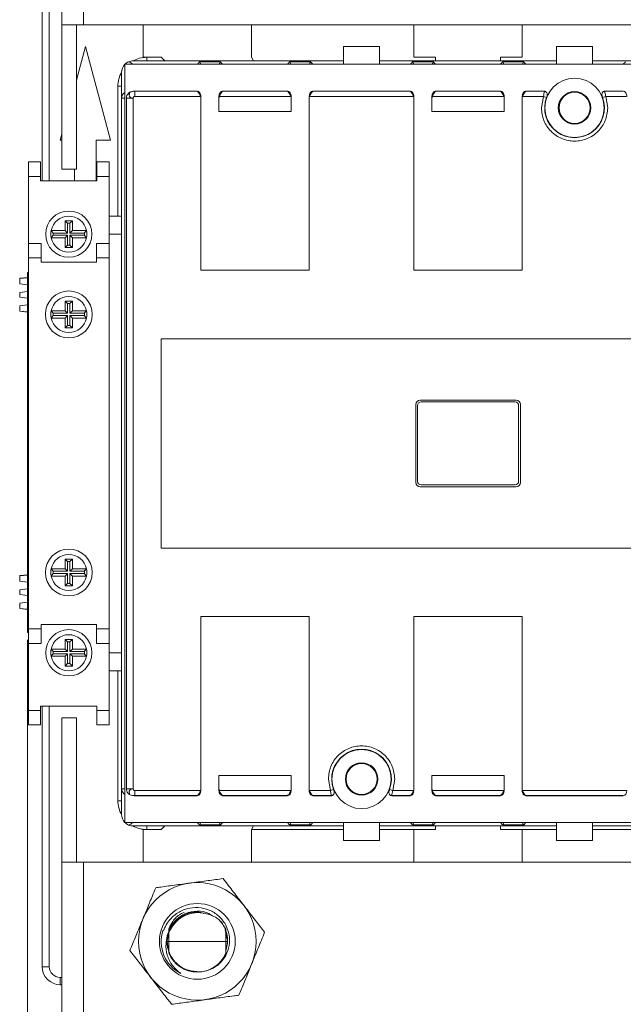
# Model space of a CAD drawing. Header units: millimetres. Extents: x 0 to 841, y 0 to 594.
# Tile 3 of 12: x 130 to 214, y 241 to 377. Entities that reach past the tile are written whole.
import ezdxf

# ---------------------------------------------------------------- set-up
doc = ezdxf.new("R2010")
doc.units = ezdxf.units.MM
doc.styles.add('SLDTEXTSTYLE3', font='TXT', dxfattribs={"width": 0.75})
doc.dimstyles.new('SLDDIMSTYLE0', dxfattribs={"dimtxt": 5.820833, "dimasz": 6, "dimexe": 0, "dimexo": 0.0625, "dimgap": 1.455208, "dimtad": 2, "dimdec": 1, "dimrnd": 1e-09, "dimzin": 12, "dimdsep": 46, "dimtxsty": 'SLDTEXTSTYLE3', "dimblk1": 'CLOSED', "dimblk2": 'CLOSED', "dimsah": 1, "dimcen": 0.09, "dimadec": 0, "dimazin": 0, "dimtfac": 1, "dimtdec": 1, "dimtofl": 0, "dimtmove": 0, "dimatfit": 3, "dimldrblk": 'CLOSED', "dimfxl": 1, "dimtolj": 1, "dimtzin": 12, "dimarcsym": 0})

# ---------------------------------------------------------------- blocks, each defined once
blk = doc.blocks.new('_CLOSED')
at = {"color": 0, "linetype": 'ByBlock', "lineweight": -2}
for p, q in [((-1, 0.166667), (0, 0)), ((-1, 0.166667), (-1, -0.166667)), ((0, 0), (-1, -0.166667)), ((0, 0), (-1, 0))]:
    blk.add_line(p, q, dxfattribs=at)
blk = doc.blocks.new('*D5')
at = {"color": 7, "linetype": 'Continuous', "lineweight": 0}
for p, q in [((253.5, 293.55), (253.5, 143.25)), ((131.5, 291.05), (131.5, 143.25)), ((182.32, 162.04), (182.32, 154.18)), ((182.32, 162.04), (183.5, 162.04)), ((206.39, 162.04), (205.21, 162.04)), ((206.39, 162.04), (206.39, 154.18)), ((182.32, 154.18), (183.5, 154.18)), ((206.39, 154.18), (205.21, 154.18)), ((131.5, 144.25), (253.5, 144.25))]:
    blk.add_line(p, q, dxfattribs=at)
at = {"color": 7, "linetype": 'Continuous', "lineweight": 0, "xscale": 6, "yscale": 6, "rotation": 180}
blk.add_blockref('_CLOSED', (131.5, 144.25, 54.02), dxfattribs=at)
at = {"color": 7, "linetype": 'Continuous', "lineweight": 0, "xscale": 6, "yscale": 6}
blk.add_blockref('_CLOSED', (253.5, 144.25, 54.02), dxfattribs=at)
at = {"color": 7, "linetype": 'Continuous', "lineweight": 0, "char_height": 5.821, "attachment_point": 1, "style": 'SLDTEXTSTYLE3'}
for s, insert in [('4,803', (184.68, 160.99)), ('122', (187.9, 151.75))]:
    blk.add_mtext(s, dxfattribs=dict(at, insert=insert))

msp = doc.modelspace()

# ---------------------------------------------------------------- linework, layer by layer
at = {"color": 7, "linetype": 'Continuous', "lineweight": 15}
for p, q in [((136.25, 446.25), (136.25, 376.25)), ((139.25, 446.25), (139.25, 376.25)), ((133.5, 354.65), (133.5, 390.75)), ((134.5, 354.65), (134.5, 390.75)), ((139.25, 376.25), (136.25, 376.25)), ((136.25, 376.25), (136.25, 356.25)), ((138.25, 356.25), (138.25, 376.25)), ((245.75, 376.25), (139.25, 376.25)), ((147.5, 371.75), (147.5, 376.25)), ((162.5, 376.25), (162.5, 371.75)), ((185, 371.75), (185, 376.25)), ((200, 376.25), (200, 371.75)), ((138.25, 368.58), (139.5, 373.25)), ((139.5, 373.25), (142.98, 360.25)), ((180.25, 373.25), (175.25, 373.25)), ((175.25, 373.25), (175.25, 370.78)), ((180.25, 370.78), (180.25, 373.25)), ((204.75, 373.25), (204.75, 370.78)), ((209.75, 373.25), (204.75, 373.25)), ((209.75, 373.25), (209.75, 370.78)), ((175.25, 371.25), (146.1, 371.25)), ((150, 371.75), (147.5, 371.75)), ((148, 371.75), (148, 371.25)), ((150.5, 371.25), (150, 371.75)), ((158.2, 371.1), (155.3, 371.1)), ((162.5, 371.75), (162.79, 371.25)), ((170.7, 371.1), (167.8, 371.1)), ((180.25, 371.25), (204.75, 371.25)), ((184.8, 371.1), (187.7, 371.1)), ((188, 371.75), (185, 371.75)), ((188, 371.25), (188, 371.75)), ((197, 371.75), (197, 371.25)), ((200, 371.75), (197, 371.75)), ((197.3, 371.1), (200.2, 371.1)), ((209.75, 371.25), (238.9, 371.25)), ((144.97, 370.78), (144.97, 265.71)), ((240.03, 370.78), (144.97, 370.78)), ((144.5, 366.08), (144.5, 369.65)), ((144, 367.75), (144, 349.75)), ((144, 367.75), (144.5, 367.75)), ((146.29, 367.05), (146.35, 367.04)), ((146.29, 367.05), (146.29, 367.05)), ((155, 367.05), (146.29, 367.05)), ((155, 367.04), (146.35, 367.04)), ((155, 367.04), (155, 367.05)), ((158.5, 367.05), (158.5, 367.04)), ((167.5, 367.05), (158.5, 367.05)), ((158.5, 367.04), (167.5, 367.04)), ((167.5, 367.04), (167.5, 367.05)), ((171, 367.04), (171, 367.05)), ((184.5, 367.05), (171, 367.05)), ((184.5, 367.04), (171, 367.04)), ((184.5, 367.04), (184.5, 367.05)), ((188, 367.05), (188, 367.04)), ((197, 367.05), (188, 367.05)), ((188, 367.04), (197, 367.04)), ((197, 367.04), (197, 367.05)), ((200.5, 367.04), (200.5, 367.05)), ((203.08, 367.05), (200.5, 367.05)), ((203.08, 367.04), (200.5, 367.04)), ((203.08, 367.04), (203.08, 367.05)), ((211.42, 367.05), (211.42, 367.04)), ((214, 367.05), (211.42, 367.05)), ((214, 367.04), (211.42, 367.04)), ((214, 367.04), (214, 367.05)), ((144.53, 366.08), (144.5, 366.08)), ((144.5, 366.08), (144.5, 270.41)), ((144.56, 366.39), (144.53, 366.08)), ((144.97, 366.08), (144.53, 366.08)), ((145.17, 366.08), (145.17, 270.41)), ((146.1, 366.08), (145.17, 366.08)), ((146.1, 366.08), (146.1, 270.41)), ((155.45, 366.33), (146.35, 366.33)), ((155.5, 366.04), (155.5, 366.34)), ((155.5, 342.25), (155.5, 366.04)), ((158, 366.34), (158, 366.04)), ((158, 366.04), (158, 364.25)), ((167.95, 366.33), (158.04, 366.33)), ((168, 366.34), (168, 366.04)), ((168, 366.04), (168, 364.25)), ((170.5, 366.34), (170.5, 366.04)), ((170.5, 366.04), (170.5, 342.25)), ((184.95, 366.33), (170.54, 366.33)), ((185, 366.34), (185, 366.04)), ((185, 342.25), (185, 366.04)), ((187.5, 366.34), (187.5, 366.04)), ((187.5, 366.04), (187.5, 364.25)), ((197.45, 366.33), (187.54, 366.33)), ((197.5, 366.34), (197.5, 366.04)), ((197.5, 366.04), (197.5, 364.25)), ((200, 366.04), (200, 366.34)), ((200, 366.04), (200, 342.25)), ((202.93, 366.33), (200.04, 366.33)), ((202.65, 364.75), (202.93, 366.33)), ((203.36, 366.17), (202.93, 366.33)), ((211.57, 366.33), (211.14, 366.17)), ((211.57, 366.33), (211.85, 364.75)), ((214.45, 366.33), (211.57, 366.33)), ((158, 364.25), (168, 364.25)), ((197.5, 364.25), (187.5, 364.25)), ((136.01, 360.25), (136.25, 361.12)), ((136.25, 360.25), (136.01, 360.25)), ((141, 360.25), (141, 354.65)), ((142.98, 360.25), (141, 360.25)), ((131.6, 357.25), (133.3, 357.25)), ((131.6, 355.25), (131.6, 357.25)), ((133.3, 357.25), (133.3, 355.25)), ((138.25, 356.25), (136.25, 356.25)), ((138, 354.65), (138, 356.25)), ((141.1, 357.25), (142.8, 357.25)), ((141.1, 355.25), (141.1, 357.25)), ((142.8, 357.25), (142.8, 355.25)), ((133.3, 355.25), (131.6, 355.25)), ((131.6, 345.95), (131.6, 355.25)), ((133.3, 354.65), (133.3, 355.25)), ((142.8, 355.25), (141.1, 355.25)), ((141.1, 354.65), (141.1, 355.25)), ((142.8, 347.25), (142.8, 355.25)), ((133.3, 354.65), (141.1, 354.65)), ((142.8, 349.75), (144.5, 349.75)), ((136.7, 349.1), (137.7, 349.1)), ((136.7, 347.75), (136.7, 349.1)), ((137.04, 348.75), (136.7, 349.1)), ((137.04, 347.4), (137.04, 348.75)), ((137.04, 348.75), (137.35, 348.75)), ((137.35, 348.75), (137.7, 349.1)), ((137.35, 348.75), (137.35, 347.4)), ((137.7, 349.1), (137.7, 347.75)), ((134.75, 347.75), (136.7, 347.75)), ((135.05, 347.4), (134.75, 347.75)), ((135.05, 347.09), (134.75, 346.75)), ((136.7, 346.75), (134.75, 346.75)), ((135.05, 347.4), (137.04, 347.4)), ((137.04, 347.09), (135.05, 347.09)), ((137.04, 347.4), (136.7, 347.75)), ((137.04, 347.09), (136.7, 346.75)), ((136.7, 345.4), (136.7, 346.75)), ((137.04, 345.74), (137.04, 347.09)), ((137.35, 347.4), (137.7, 347.75)), ((137.35, 347.4), (139.35, 347.4)), ((137.35, 347.09), (137.7, 346.75)), ((139.35, 347.09), (137.35, 347.09)), ((137.35, 347.09), (137.35, 345.74)), ((137.7, 347.75), (139.65, 347.75)), ((137.7, 346.75), (137.7, 345.4)), ((139.65, 346.75), (137.7, 346.75)), ((139.35, 347.4), (139.65, 347.75)), ((139.35, 347.09), (139.65, 346.75)), ((142.8, 347.25), (142.8, 345.95)), ((144.5, 347.25), (142.8, 347.25)), ((131.6, 345.95), (133.35, 345.95)), ((131.6, 343.95), (131.6, 345.95)), ((133.35, 345.95), (133.35, 343.95)), ((137.04, 345.74), (136.7, 345.4)), ((137.7, 345.4), (136.7, 345.4)), ((137.35, 345.74), (137.04, 345.74)), ((137.35, 345.74), (137.7, 345.4)), ((141.05, 345.95), (142.8, 345.95)), ((141.05, 343.95), (141.05, 345.95)), ((142.8, 345.95), (142.8, 343.95)), ((133.35, 343.95), (131.6, 343.95)), ((131.6, 343.95), (131.6, 292.55)), ((133.35, 343.35), (133.35, 343.95)), ((141.05, 343.35), (141.05, 343.95)), ((142.8, 343.95), (141.05, 343.95)), ((142.8, 292.55), (142.8, 343.95)), ((133.35, 343.35), (141.05, 343.35)), ((131.5, 341.26), (130.4, 341.13)), ((130.4, 341.1), (131.5, 341.21)), ((130.4, 341.13), (130.4, 341.1)), ((130.4, 341.1), (130.4, 340.37)), ((131.5, 341.95), (131.6, 341.95)), ((131.5, 340.95), (131.5, 341.95)), ((170.5, 342.25), (155.5, 342.25)), ((200, 342.25), (185, 342.25)), ((130.4, 340.37), (131.5, 340.23)), ((131.5, 293.05), (131.5, 340.95)), ((131.5, 340.95), (131.6, 340.95)), ((130.4, 339.18), (131.5, 339.31)), ((130.4, 338.51), (130.4, 339.18)), ((130.4, 338.51), (131.5, 338.38)), ((130.4, 337.32), (131.5, 337.46)), ((130.4, 337.32), (130.4, 336.59)), ((136.7, 337.97), (137.7, 337.97)), ((136.7, 336.62), (136.7, 337.97)), ((137.04, 337.63), (136.7, 337.97)), ((137.04, 337.63), (137.35, 337.63)), ((137.04, 336.28), (137.04, 337.63)), ((137.35, 337.63), (137.7, 337.97)), ((137.35, 337.63), (137.35, 336.28)), ((137.7, 337.97), (137.7, 336.62)), ((130.4, 336.59), (131.5, 336.48)), ((130.4, 336.59), (130.4, 336.56)), ((130.4, 336.56), (131.5, 336.43)), ((134.75, 336.62), (136.7, 336.62)), ((135.05, 336.28), (134.75, 336.62)), ((135.05, 335.96), (134.75, 335.62)), ((136.7, 335.62), (134.75, 335.62)), ((135.05, 336.28), (137.04, 336.28)), ((137.04, 335.96), (135.05, 335.96)), ((137.04, 336.28), (136.7, 336.62)), ((137.04, 335.96), (136.7, 335.62)), ((136.7, 334.27), (136.7, 335.62)), ((137.04, 334.61), (137.04, 335.96)), ((137.35, 336.28), (137.7, 336.62)), ((137.35, 336.28), (139.35, 336.28)), ((137.35, 335.96), (137.35, 334.61)), ((137.35, 335.96), (137.7, 335.62)), ((139.35, 335.96), (137.35, 335.96)), ((137.7, 336.62), (139.65, 336.62)), ((137.7, 335.62), (137.7, 334.27)), ((139.65, 335.62), (137.7, 335.62)), ((139.35, 336.28), (139.65, 336.62)), ((139.35, 335.96), (139.65, 335.62)), ((137.04, 334.61), (136.7, 334.27)), ((137.7, 334.27), (136.7, 334.27)), ((137.35, 334.61), (137.04, 334.61)), ((137.35, 334.61), (137.7, 334.27)), ((150, 332.75), (235, 332.75)), ((150, 303.75), (150, 332.75)), ((185.25, 312.85), (185.25, 323.65)), ((185.5, 323.5), (185.5, 313)), ((185.85, 324.25), (199.15, 324.25)), ((199, 324), (186, 324)), ((199.5, 313), (199.5, 323.5)), ((199.75, 323.65), (199.75, 312.85)), ((186, 312.5), (199, 312.5)), ((199.15, 312.25), (185.85, 312.25)), ((235, 303.75), (150, 303.75)), ((137.7, 302.22), (136.7, 302.22)), ((136.7, 302.22), (136.7, 300.87)), ((137.04, 301.88), (136.7, 302.22)), ((137.04, 301.88), (137.04, 300.53)), ((137.35, 301.88), (137.04, 301.88)), ((137.35, 301.88), (137.7, 302.22)), ((137.35, 300.53), (137.35, 301.88)), ((137.7, 300.87), (137.7, 302.22)), ((136.7, 300.87), (134.75, 300.87)), ((135.05, 300.53), (134.75, 300.87)), ((135.05, 300.21), (134.75, 299.87)), ((137.04, 300.53), (135.05, 300.53)), ((135.05, 300.21), (137.04, 300.21)), ((137.04, 300.53), (136.7, 300.87)), ((137.04, 300.21), (136.7, 299.87)), ((137.04, 300.21), (137.04, 298.86)), ((137.35, 300.53), (137.7, 300.87)), ((139.35, 300.53), (137.35, 300.53)), ((137.35, 298.86), (137.35, 300.21)), ((137.35, 300.21), (137.7, 299.87)), ((137.35, 300.21), (139.35, 300.21)), ((139.65, 300.87), (137.7, 300.87)), ((139.35, 300.53), (139.65, 300.87)), ((139.35, 300.21), (139.65, 299.87)), ((131.5, 300.06), (130.4, 299.93)), ((130.4, 299.9), (131.5, 300.01)), ((130.4, 299.93), (130.4, 299.9)), ((130.4, 299.9), (130.4, 299.17)), ((130.4, 299.17), (131.5, 299.03)), ((134.75, 299.87), (136.7, 299.87)), ((136.7, 299.87), (136.7, 298.52)), ((137.04, 298.86), (136.7, 298.52)), ((137.04, 298.86), (137.35, 298.86)), ((137.35, 298.86), (137.7, 298.52)), ((137.7, 298.52), (137.7, 299.87)), ((137.7, 299.87), (139.65, 299.87)), ((130.4, 297.98), (131.5, 298.11)), ((130.4, 297.98), (130.4, 297.31)), ((136.7, 298.52), (137.7, 298.52)), ((130.4, 297.31), (131.5, 297.18)), ((130.4, 296.12), (131.5, 296.26)), ((130.4, 296.12), (130.4, 295.39)), ((130.4, 295.39), (130.4, 295.36)), ((130.4, 295.39), (131.5, 295.28)), ((130.4, 295.36), (131.5, 295.23)), ((155.5, 294.25), (170.5, 294.25)), ((155.5, 270.45), (155.5, 294.25)), ((170.5, 294.25), (170.5, 270.45)), ((185, 294.25), (200, 294.25)), ((185, 270.45), (185, 294.25)), ((200, 294.25), (200, 270.45)), ((131.5, 293.05), (131.6, 293.05)), ((131.5, 292.05), (131.5, 293.05)), ((131.5, 292.05), (131.6, 292.05)), ((131.6, 292.55), (133.35, 292.55)), ((131.6, 290.55), (131.6, 292.55)), ((133.35, 293.15), (141.05, 293.15)), ((133.35, 293.15), (133.35, 292.55)), ((133.35, 292.55), (133.35, 290.55)), ((141.05, 293.15), (141.05, 292.55)), ((141.05, 292.55), (142.8, 292.55)), ((141.05, 290.55), (141.05, 292.55)), ((142.8, 292.55), (142.8, 290.55)), ((137.04, 290.75), (136.7, 291.1)), ((136.7, 291.1), (136.7, 289.75)), ((137.7, 291.1), (136.7, 291.1)), ((137.04, 290.75), (137.04, 289.4)), ((137.35, 290.75), (137.04, 290.75)), ((137.35, 290.75), (137.7, 291.1)), ((137.35, 289.4), (137.35, 290.75)), ((137.7, 289.75), (137.7, 291.1)), ((133.35, 290.55), (131.6, 290.55)), ((131.6, 290.55), (131.6, 281.25)), ((136.7, 289.75), (134.75, 289.75)), ((135.05, 289.4), (134.75, 289.75)), ((137.04, 289.4), (135.05, 289.4)), ((137.04, 289.4), (136.7, 289.75)), ((137.35, 289.4), (137.7, 289.75)), ((139.35, 289.4), (137.35, 289.4)), ((139.65, 289.75), (137.7, 289.75)), ((139.35, 289.4), (139.65, 289.75)), ((142.8, 290.55), (141.05, 290.55)), ((142.8, 290.55), (142.8, 289.25)), ((142.8, 289.25), (142.8, 281.25)), ((142.8, 289.25), (144.5, 289.25)), ((135.05, 289.09), (134.75, 288.75)), ((134.75, 288.75), (136.7, 288.75)), ((135.05, 289.09), (137.04, 289.09)), ((137.04, 289.09), (136.7, 288.75)), ((136.7, 288.75), (136.7, 287.4)), ((137.04, 289.09), (137.04, 287.74)), ((137.35, 289.09), (137.7, 288.75)), ((137.35, 289.09), (139.35, 289.09)), ((137.35, 287.74), (137.35, 289.09)), ((137.7, 287.4), (137.7, 288.75)), ((137.7, 288.75), (139.65, 288.75)), ((139.35, 289.09), (139.65, 288.75)), ((137.04, 287.74), (136.7, 287.4)), ((136.7, 287.4), (137.7, 287.4)), ((137.04, 287.74), (137.35, 287.74)), ((137.35, 287.74), (137.7, 287.4)), ((142.8, 286.75), (144.5, 286.75)), ((144, 286.75), (144, 268.75)), ((131.6, 281.25), (133.3, 281.25)), ((131.6, 279.25), (131.6, 281.25)), ((133.3, 281.85), (141.1, 281.85)), ((133.3, 281.85), (133.3, 281.25)), ((133.3, 281.25), (133.3, 279.25)), ((133.5, 281.85), (133.5, 245.75)), ((134.5, 245.75), (134.5, 281.85)), ((141.1, 281.85), (141.1, 281.25)), ((141.1, 281.25), (142.8, 281.25)), ((141.1, 279.25), (141.1, 281.25)), ((142.8, 281.25), (142.8, 279.25)), ((136.25, 280.25), (138.25, 280.25)), ((136.25, 260.25), (136.25, 280.25)), ((138.25, 260.25), (138.25, 280.25)), ((133.3, 279.25), (131.6, 279.25)), ((142.8, 279.25), (141.1, 279.25)), ((158, 272.25), (168, 272.25)), ((158, 270.45), (158, 272.25)), ((168, 270.45), (168, 272.25)), ((173.43, 270.16), (173.15, 271.75)), ((182.35, 271.75), (182.07, 270.16)), ((187.5, 270.45), (187.5, 272.25)), ((197.5, 272.25), (187.5, 272.25)), ((197.5, 270.45), (197.5, 272.25)), ((144.5, 270.41), (144.53, 270.41)), ((144.5, 266.85), (144.5, 270.41)), ((144.53, 270.41), (144.56, 270.1)), ((144.53, 270.41), (144.97, 270.41)), ((145.17, 270.41), (146.1, 270.41)), ((146.35, 270.16), (155.45, 270.16)), ((155.5, 270.45), (155.5, 270.15)), ((158, 270.15), (158, 270.45)), ((158.04, 270.16), (167.95, 270.16)), ((168, 270.15), (168, 270.45)), ((170.5, 270.15), (170.5, 270.45)), ((170.54, 270.16), (173.43, 270.16)), ((173.43, 270.16), (173.86, 270.32)), ((181.64, 270.32), (182.07, 270.16)), ((182.07, 270.16), (184.95, 270.16)), ((185, 270.15), (185, 270.45)), ((187.5, 270.15), (187.5, 270.45)), ((187.54, 270.16), (197.45, 270.16)), ((197.5, 270.15), (197.5, 270.45)), ((200, 270.45), (200, 270.15)), ((200.04, 270.16), (214.45, 270.16)), ((146.29, 269.44), (146.35, 269.45)), ((146.29, 269.44), (146.29, 269.45)), ((155, 269.44), (146.29, 269.44)), ((146.35, 269.45), (155, 269.45)), ((155, 269.45), (155, 269.44)), ((158.5, 269.45), (167.5, 269.45)), ((158.5, 269.44), (158.5, 269.45)), ((167.5, 269.44), (158.5, 269.44)), ((167.5, 269.45), (167.5, 269.44)), ((171, 269.45), (173.58, 269.45)), ((171, 269.44), (171, 269.45)), ((173.58, 269.44), (171, 269.44)), ((173.58, 269.45), (173.58, 269.44)), ((181.92, 269.45), (184.5, 269.45)), ((181.92, 269.44), (181.92, 269.45)), ((184.5, 269.44), (181.92, 269.44)), ((184.5, 269.45), (184.5, 269.44)), ((188, 269.44), (188, 269.45)), ((188, 269.45), (197, 269.45)), ((197, 269.44), (188, 269.44)), ((197, 269.45), (197, 269.44)), ((200.5, 269.44), (200.5, 269.45)), ((200.5, 269.45), (214, 269.45)), ((214, 269.44), (200.5, 269.44)), ((214, 269.45), (214, 269.44)), ((144, 268.75), (144.5, 268.75)), ((144.97, 265.71), (240.03, 265.71)), ((146.1, 265.25), (175.25, 265.25)), ((147.5, 264.75), (147.5, 260.25)), ((150, 264.75), (147.5, 264.75)), ((148, 264.75), (148, 265.25)), ((150.5, 265.25), (150, 264.75)), ((158.2, 265.39), (155.3, 265.39)), ((162.5, 264.75), (162.79, 265.25)), ((162.5, 260.25), (162.5, 264.75)), ((162.5, 264.75), (175.25, 264.75)), ((170.7, 265.39), (167.8, 265.39)), ((175.25, 263.25), (175.25, 265.71)), ((180.25, 265.71), (180.25, 263.25)), ((204.75, 265.25), (180.25, 265.25)), ((180.25, 264.75), (185, 264.75)), ((184.8, 265.39), (187.7, 265.39)), ((185, 260.25), (185, 264.75)), ((185, 264.75), (188, 264.75)), ((188, 264.75), (188, 265.25)), ((197, 265.25), (197, 264.75)), ((197, 264.75), (200, 264.75)), ((197.3, 265.39), (200.2, 265.39)), ((200, 264.75), (200, 260.25)), ((200, 264.75), (204.75, 264.75)), ((204.75, 263.25), (204.75, 265.71)), ((209.75, 263.25), (209.75, 265.71)), ((238.9, 265.25), (209.75, 265.25)), ((209.75, 264.75), (222.5, 264.75)), ((180.25, 263.25), (175.25, 263.25)), ((209.75, 263.25), (204.75, 263.25)), ((136.25, 260.25), (136.25, 190.25)), ((136.25, 260.25), (139.25, 260.25)), ((139.25, 260.25), (139.25, 190.25)), ((139.25, 260.25), (245.75, 260.25)), ((151.06, 251.05), (151.06, 250.43)), ((151.05, 249.25), (151.06, 250.43)), ((151.28, 250.89), (151.06, 250.43)), ((159.1, 249.69), (158.86, 250.86)), ((158.93, 250.94), (158.93, 250.82)), ((158.93, 250.82), (158.95, 249.25)), ((151.05, 249.25), (150.81, 249.25)), ((158.95, 249.25), (151.05, 249.25)), ((151.06, 247.82), (151.05, 249.25)), ((158.95, 249.25), (158.93, 247.67)), ((159.18, 249.25), (158.95, 249.25)), ((158.93, 247.67), (158.93, 247.33)), ((136, 243.25), (136, 244.25)), ((136.25, 244.25), (136, 244.25)), ((153.41, 245.37), (154.28, 245.12)), ((136, 243.25), (136.25, 243.25))]:
    msp.add_line(p, q, dxfattribs=at)
at = {"color": 7, "linetype": 'Continuous', "lineweight": 15, "flags": 128}
msp.add_lwpolyline([(133.5, 245.75), (133.52, 245.75), (133.57, 245.75), (133.67, 245.75), (133.79, 245.75), (133.94, 245.75), (134.12, 245.75), (134.3, 245.75), (134.5, 245.75)], dxfattribs=at)
at = {"color": 7, "linetype": 'Continuous', "lineweight": 15}
for centre, radius in [((207.25, 364.75), 4.1), ((207.25, 364.75), 2.25), ((207.25, 364.75), 2.15), ((137.2, 347.25), 3.2), ((137.2, 336.12), 3.25), ((137.2, 300.37), 3.25), ((137.2, 289.25), 3.2), ((177.75, 271.75), 4.1), ((177.75, 271.75), 2.25), ((177.75, 271.75), 2.15), ((155, 249.25), 8.14), ((155, 249.25), 5.25)]:
    msp.add_circle(centre, radius, dxfattribs=at)
for centre, radius, start, end in [((146.1, 369.65), 1.6, 112.5033, 135), ((146.1, 369.65), 1.6, 90, 112.5036), ((148, 367.75), 4, 90, 118.9679), ((146.1, 369.65), 1.6, 135, 180), ((148, 367.75), 4, 151.0321, 180), ((202.91, 366.33), 0.731, 51.0451, 76.8187), ((211.59, 366.33), 0.731, 103.1813, 128.9549), ((145.33, 366.08), 0.828, 157.9807, 179.8277), ((145.59, 365.95), 1.12, 123.691, 156.954), ((207.25, 364.75), 4.14, 159.8343, 20.1657), ((137.2, 347.25), 2.5, 11.537, 168.463), ((137.2, 347.25), 2.5, 168.463, 191.537), ((137.2, 347.25), 2.5, 191.537, 348.463), ((137.2, 347.25), 2.16, 175.8588, 184.1412), ((137.2, 347.25), 2.16, 355.8588, 4.1412), ((137.2, 347.25), 2.5, 348.463, 11.537), ((137.2, 336.12), 2.5, 11.537, 168.463), ((137.2, 336.12), 2.5, 168.463, 191.537), ((137.2, 336.12), 2.5, 191.537, 348.463), ((137.2, 336.12), 2.16, 175.8588, 184.1412), ((137.2, 336.12), 2.16, 355.8588, 4.1412), ((137.2, 336.12), 2.5, 348.463, 11.537), ((185.85, 323.65), 0.6, 90, 180), ((186, 323.5), 0.5, 90, 180), ((199, 323.5), 0.5, 0, 90), ((199.15, 323.65), 0.6, 0, 90), ((185.85, 312.85), 0.6, 180, 270), ((186, 313), 0.5, 180, 270), ((199, 313), 0.5, 270, 0), ((199.15, 312.85), 0.6, 270, 0), ((137.2, 300.37), 2.5, 11.537, 168.463), ((137.2, 300.37), 2.5, 168.463, 191.537), ((137.2, 300.37), 2.16, 175.8588, 184.1412), ((137.2, 300.37), 2.16, 355.8588, 4.1412), ((137.2, 300.37), 2.5, 348.463, 11.537), ((137.2, 300.37), 2.5, 191.537, 348.463), ((137.2, 289.25), 2.5, 11.537, 168.463), ((137.2, 289.25), 2.5, 168.463, 191.537), ((137.2, 289.25), 2.16, 175.8588, 184.1412), ((137.2, 289.25), 2.16, 355.8588, 4.1412), ((137.2, 289.25), 2.5, 348.463, 11.537), ((137.2, 289.25), 2.5, 191.537, 348.463), ((177.75, 271.75), 4.14, 339.8343, 200.1657), ((145.33, 270.41), 0.828, 180.1721, 202.0081), ((145.59, 270.54), 1.12, 203.0363, 236.3095), ((173.41, 270.16), 0.731, 283.1813, 308.9549), ((182.09, 270.16), 0.731, 231.0451, 256.8187), ((148, 268.75), 4, 180, 208.9679), ((146.1, 266.85), 1.6, 180, 225), ((146.1, 266.85), 1.6, 225, 247.4967), ((146.1, 266.85), 1.6, 247.4964, 270), ((148, 268.75), 4, 241.0321, 270), ((155, 249.25), 5, 162.1554, 242.9403), ((136, 245.75), 2.5, 180, 270), ((136, 245.75), 1.5, 180, 270)]:
    msp.add_arc(centre, radius, start, end, dxfattribs=at)
for centre, major_axis, ratio, start_param, end_param in [((146.1, 369.65), (1.48, -1.48), 0.414214, 1.963495, 2.356184), ((155, 370.54), (0, -0.707), 0.707107, 1.914799, 2.492711), ((158.5, 370.54), (0, 0.707), 0.707107, 0.648882, 1.226793), ((167.5, 370.54), (0, -0.707), 0.707107, 1.914799, 2.492711), ((171, 370.54), (0, 0.707), 0.707107, 0.648882, 1.226793), ((184.5, 370.54), (0, -0.707), 0.707107, 1.914799, 2.492711), ((188, 370.54), (0, 0.707), 0.707107, 0.648882, 1.226793), ((197, 370.54), (0, -0.707), 0.707107, 1.914799, 2.492711), ((200.5, 370.54), (0, 0.707), 0.707107, 0.648882, 1.226793), ((155, 366.34), (0, -0.707), 0.707107, 1.570796, 3.141593), ((158.5, 366.34), (0, 0.707), 0.707107, 0, 1.570796), ((167.5, 366.34), (0, -0.707), 0.707107, 1.570796, 3.141593), ((171, 366.34), (0, 0.707), 0.707107, 0, 1.570796), ((184.5, 366.34), (0, -0.707), 0.707107, 1.570796, 3.141593), ((188, 366.34), (0, 0.707), 0.707107, 0, 1.570796), ((197, 366.34), (0, -0.707), 0.707107, 1.570796, 3.141593), ((200.5, 366.34), (0, 0.707), 0.707107, 0, 1.570796), ((214, 366.34), (0, -0.707), 0.707107, 1.570796, 3.141593), ((155, 366.04), (0, -0.707), 0.707107, 1.570796, 1.997875), ((158.5, 366.04), (0, 0.707), 0.707107, 1.143718, 1.570796), ((167.5, 366.04), (0, -0.707), 0.707107, 1.570796, 1.997875), ((171, 366.04), (0, 0.707), 0.707107, 1.143718, 1.570796), ((184.5, 366.04), (0, -0.707), 0.707107, 1.570796, 1.997875), ((188, 366.04), (0, 0.707), 0.707107, 1.143718, 1.570796), ((197, 366.04), (0, -0.707), 0.707107, 1.570796, 1.997875), ((200.5, 366.04), (0, 0.707), 0.707107, 1.143718, 1.570796), ((155, 270.15), (0, -0.707), 0.707107, 0, 1.570796), ((155, 270.45), (0, -0.707), 0.707107, 1.143718, 1.570796), ((158.5, 270.45), (0, 0.707), 0.707107, 1.570796, 1.997875), ((158.5, 270.15), (0, 0.707), 0.707107, 1.570796, 3.141593), ((167.5, 270.15), (0, -0.707), 0.707107, 0, 1.570796), ((167.5, 270.45), (0, -0.707), 0.707107, 1.143718, 1.570796), ((171, 270.45), (0, 0.707), 0.707107, 1.570796, 1.997875), ((171, 270.15), (0, 0.707), 0.707107, 1.570796, 3.141593), ((184.5, 270.15), (0, -0.707), 0.707107, 0, 1.570796), ((184.5, 270.45), (0, -0.707), 0.707107, 1.143718, 1.570796), ((188, 270.45), (0, 0.707), 0.707107, 1.570796, 1.997875), ((188, 270.15), (0, 0.707), 0.707107, 1.570796, 3.141593), ((197, 270.15), (0, -0.707), 0.707107, 0, 1.570796), ((197, 270.45), (0, -0.707), 0.707107, 1.143718, 1.570796), ((200.5, 270.45), (0, 0.707), 0.707107, 1.570796, 1.997875), ((200.5, 270.15), (0, 0.707), 0.707107, 1.570796, 3.141593), ((214, 270.15), (0, -0.707), 0.707107, 0, 1.570796), ((146.1, 266.85), (1.48, 1.48), 0.414214, 3.927002, 4.31969), ((155, 265.95), (0, -0.707), 0.707107, 0.648882, 1.226793), ((158.5, 265.95), (0, 0.707), 0.707107, 1.914799, 2.492711), ((167.5, 265.95), (0, -0.707), 0.707107, 0.648882, 1.226793), ((171, 265.95), (0, 0.707), 0.707107, 1.914799, 2.492711), ((184.5, 265.95), (0, -0.707), 0.707107, 0.648882, 1.226793), ((188, 265.95), (0, 0.707), 0.707107, 1.914799, 2.492711), ((197, 265.95), (0, -0.707), 0.707107, 0.648882, 1.226793), ((200.5, 265.95), (0, 0.707), 0.707107, 1.914799, 2.492711), ((155, 249.27), (0, 4.23), 0.999987, 5.087823, 5.503901), ((155, 249.22), (0, 4.23), 0.999987, 1.946231, 4.336955)]:
    msp.add_ellipse(centre, major_axis=major_axis, ratio=ratio, start_param=start_param, end_param=end_param, dxfattribs=at)
for points, knots in [([(155.3, 371.1), (155.2, 371.01), (155.1, 370.91), (155, 370.78), (155, 370.78)], [0, 0, 0, 0, 0.987606, 1, 1, 1, 1]), ([(158.5, 370.78), (158.5, 370.78), (158.39, 370.91), (158.29, 371.01), (158.2, 371.1)], [0, 0, 0, 0, 0.012394, 1, 1, 1, 1]), ([(167.8, 371.1), (167.7, 371.01), (167.6, 370.91), (167.5, 370.78), (167.5, 370.78)], [0, 0, 0, 0, 0.987606, 1, 1, 1, 1]), ([(171, 370.78), (171, 370.78), (170.89, 370.91), (170.79, 371.01), (170.7, 371.1)], [0, 0, 0, 0, 0.012394, 1, 1, 1, 1]), ([(184.8, 371.1), (184.7, 371.01), (184.6, 370.91), (184.5, 370.78), (184.5, 370.78)], [0, 0, 0, 0, 0.987606, 1, 1, 1, 1]), ([(188, 370.78), (188, 370.78), (187.89, 370.91), (187.79, 371.01), (187.7, 371.1)], [0, 0, 0, 0, 0.012394, 1, 1, 1, 1]), ([(197.3, 371.1), (197.2, 371.01), (197.1, 370.91), (197, 370.78), (197, 370.78)], [0, 0, 0, 0, 0.987606, 1, 1, 1, 1]), ([(200.5, 370.78), (200.5, 370.78), (200.39, 370.91), (200.29, 371.01), (200.2, 371.1)], [0, 0, 0, 0, 0.012394, 1, 1, 1, 1]), ([(214, 370.78), (214, 370.78), (214.1, 370.91), (214.2, 371.01), (214.3, 371.1)], [0, 0, 0, 0, 0.012394, 1, 1, 1, 1]), ([(146.29, 367.05), (146.24, 367.04), (146.18, 367.04), (146.07, 367.04), (145.97, 367.02), (145.85, 366.99), (145.72, 366.94), (145.65, 366.9), (145.61, 366.87)], [0, 0, 0, 0, 0.178516, 0.267775, 0.446479, 0.625242, 0.804024, 1, 1, 1, 1]), ([(155, 367.04), (155, 367.04), (155.1, 366.94), (155.26, 366.75), (155.4, 366.48), (155.44, 366.36), (155.45, 366.33)], [0, 0, 0, 0, 0.006971, 0.553301, 0.908572, 1, 1, 1, 1]), ([(158.04, 366.33), (158.08, 366.43), (158.18, 366.66), (158.35, 366.88), (158.47, 367.01), (158.5, 367.04), (158.5, 367.04)], [0, 0, 0, 0, 0.3449734, 0.8228584, 0.993033, 1, 1, 1, 1]), ([(167.5, 367.04), (167.5, 367.04), (167.6, 366.94), (167.76, 366.75), (167.9, 366.48), (167.94, 366.36), (167.95, 366.33)], [0, 0, 0, 0, 0.006971, 0.553301, 0.908572, 1, 1, 1, 1]), ([(171, 367.04), (171, 367.04), (170.9, 366.94), (170.74, 366.75), (170.6, 366.48), (170.55, 366.36), (170.54, 366.33)], [0, 0, 0, 0, 0.006971, 0.553301, 0.908572, 1, 1, 1, 1]), ([(184.5, 367.04), (184.5, 367.04), (184.6, 366.94), (184.76, 366.75), (184.9, 366.48), (184.94, 366.36), (184.95, 366.33)], [0, 0, 0, 0, 0.0069706, 0.5533012, 0.9085718, 1, 1, 1, 1]), ([(187.54, 366.33), (187.58, 366.43), (187.68, 366.66), (187.85, 366.88), (187.97, 367.01), (188, 367.04), (188, 367.04)], [0, 0, 0, 0, 0.3449734, 0.8228584, 0.993033, 1, 1, 1, 1]), ([(197, 367.04), (197, 367.04), (197.1, 366.94), (197.26, 366.75), (197.4, 366.48), (197.44, 366.36), (197.45, 366.33)], [0, 0, 0, 0, 0.006971, 0.553301, 0.908572, 1, 1, 1, 1]), ([(200.5, 367.04), (200.5, 367.04), (200.4, 366.94), (200.24, 366.75), (200.1, 366.48), (200.05, 366.36), (200.04, 366.33)], [0, 0, 0, 0, 0.006971, 0.553301, 0.908572, 1, 1, 1, 1]), ([(202.93, 366.33), (202.96, 366.46), (203.01, 366.73), (203.05, 366.93), (203.08, 367.04)], [0, 0, 0, 0, 0.500017, 1, 1, 1, 1]), ([(203.37, 366.89), (203.34, 366.93), (203.29, 366.99), (203.19, 367.04), (203.11, 367.04), (203.08, 367.05)], [0, 0, 0, 0, 0.3526805, 0.7067389, 1, 1, 1, 1]), ([(211.42, 367.05), (211.39, 367.04), (211.32, 367.04), (211.22, 366.99), (211.16, 366.93), (211.13, 366.9), (211.13, 366.89)], [0, 0, 0, 0, 0.26116, 0.614946, 0.950134, 1, 1, 1, 1]), ([(211.42, 367.04), (211.44, 366.93), (211.48, 366.77), (211.53, 366.51), (211.56, 366.38), (211.57, 366.33)], [0, 0, 0, 0, 0.498907, 0.817754, 1, 1, 1, 1]), ([(145.61, 366.87), (145.58, 366.86), (145.46, 366.78), (145.3, 366.59), (145.18, 366.33), (145.17, 366.15), (145.17, 366.08)], [0, 0, 0, 0, 0.1109312, 0.4428103, 0.7746895, 1, 1, 1, 1]), ([(146.1, 366.08), (146.02, 366.09), (145.9, 366.11), (145.76, 366.18), (145.67, 366.24), (145.61, 366.33), (145.58, 366.42), (145.57, 366.48), (145.57, 366.52), (145.57, 366.53), (145.57, 366.54), (145.57, 366.55), (145.57, 366.55), (145.57, 366.55), (145.57, 366.55), (145.57, 366.55), (145.57, 366.55), (145.57, 366.55), (145.57, 366.55), (145.58, 366.59), (145.59, 366.66), (145.61, 366.77), (145.61, 366.84), (145.61, 366.87), (145.61, 366.87)], [0, 0, 0, 0, 0.197501, 0.305976, 0.397677, 0.49267, 0.594492, 0.64343, 0.669067, 0.682194, 0.688836, 0.692177, 0.693852, 0.694691, 0.695111, 0.695321, 0.695426, 0.695478, 0.695505, 0.695518, 0.794128, 0.892631, 0.994289, 1, 1, 1, 1]), ([(146.1, 366.08), (146.1, 366.11), (146.12, 366.18), (146.18, 366.26), (146.25, 366.31), (146.32, 366.33), (146.35, 366.33)], [0, 0, 0, 0, 0.250751, 0.500265, 0.753002, 1, 1, 1, 1]), ([(203.36, 366.17), (203.39, 366.25), (203.44, 366.41), (203.47, 366.63), (203.43, 366.8), (203.39, 366.87), (203.37, 366.89)], [0, 0, 0, 0, 0.33128, 0.664834, 0.879316, 1, 1, 1, 1]), ([(211.13, 366.89), (211.1, 366.85), (211.04, 366.74), (211.04, 366.55), (211.07, 366.36), (211.12, 366.23), (211.14, 366.17)], [0, 0, 0, 0, 0.215639, 0.487939, 0.741173, 1, 1, 1, 1]), ([(211.85, 364.75), (211.78, 364.14), (211.64, 362.94), (210.58, 361.41), (209.06, 360.38), (207.25, 360.03), (205.44, 360.38), (203.92, 361.41), (202.86, 362.94), (202.72, 364.14), (202.65, 364.75)], [0, 0, 0, 0, 0.124974, 0.249996, 0.374999, 0.5, 0.625001, 0.750004, 0.875026, 1, 1, 1, 1]), ([(173.15, 271.75), (173.22, 272.35), (173.36, 273.55), (174.42, 275.08), (175.94, 276.11), (177.75, 276.46), (179.56, 276.11), (181.08, 275.08), (182.14, 273.55), (182.28, 272.35), (182.35, 271.75)], [0, 0, 0, 0, 0.124974, 0.249996, 0.374999, 0.5, 0.625001, 0.750004, 0.875026, 1, 1, 1, 1]), ([(145.17, 270.41), (145.18, 270.3), (145.2, 270.09), (145.36, 269.81), (145.52, 269.67), (145.61, 269.62), (145.61, 269.62)], [0, 0, 0, 0, 0.332221, 0.664443, 0.996664, 1, 1, 1, 1]), ([(145.61, 269.62), (145.6, 269.69), (145.59, 269.83), (145.56, 270.02), (145.61, 270.16), (145.67, 270.25), (145.76, 270.31), (145.9, 270.38), (146.02, 270.4), (146.1, 270.41)], [0, 0, 0, 0, 0.205537, 0.404638, 0.506578, 0.601742, 0.693534, 0.80221, 1, 1, 1, 1]), ([(146.35, 270.16), (146.32, 270.16), (146.25, 270.17), (146.17, 270.24), (146.12, 270.31), (146.1, 270.38), (146.1, 270.41)], [0, 0, 0, 0, 0.248321, 0.499908, 0.750678, 1, 1, 1, 1]), ([(155, 269.45), (155, 269.45), (155.1, 269.55), (155.26, 269.74), (155.4, 270.01), (155.44, 270.13), (155.45, 270.16)], [0, 0, 0, 0, 0.006971, 0.553301, 0.908572, 1, 1, 1, 1]), ([(158.5, 269.45), (158.5, 269.45), (158.4, 269.55), (158.24, 269.74), (158.1, 270.01), (158.05, 270.13), (158.04, 270.16)], [0, 0, 0, 0, 0.006971, 0.553301, 0.908572, 1, 1, 1, 1]), ([(167.95, 270.16), (167.91, 270.06), (167.82, 269.83), (167.64, 269.61), (167.53, 269.48), (167.5, 269.45), (167.5, 269.45)], [0, 0, 0, 0, 0.344973, 0.822858, 0.993033, 1, 1, 1, 1]), ([(171, 269.45), (171, 269.45), (170.9, 269.55), (170.74, 269.74), (170.6, 270.01), (170.55, 270.13), (170.54, 270.16)], [0, 0, 0, 0, 0.006971, 0.553301, 0.908572, 1, 1, 1, 1]), ([(173.58, 269.45), (173.55, 269.56), (173.52, 269.72), (173.46, 269.98), (173.44, 270.11), (173.43, 270.16)], [0, 0, 0, 0, 0.498907, 0.817754, 1, 1, 1, 1]), ([(173.87, 269.6), (173.9, 269.64), (173.95, 269.75), (173.96, 269.94), (173.92, 270.13), (173.88, 270.26), (173.86, 270.32)], [0, 0, 0, 0, 0.215639, 0.487939, 0.741173, 1, 1, 1, 1]), ([(181.64, 270.32), (181.61, 270.24), (181.55, 270.08), (181.53, 269.86), (181.57, 269.69), (181.61, 269.62), (181.63, 269.6)], [0, 0, 0, 0, 0.33128, 0.664834, 0.879316, 1, 1, 1, 1]), ([(182.07, 270.16), (182.04, 270.03), (181.99, 269.76), (181.94, 269.56), (181.92, 269.45)], [0, 0, 0, 0, 0.500017, 1, 1, 1, 1]), ([(184.5, 269.45), (184.5, 269.45), (184.6, 269.55), (184.76, 269.74), (184.9, 270.01), (184.94, 270.13), (184.95, 270.16)], [0, 0, 0, 0, 0.0069706, 0.5533012, 0.9085718, 1, 1, 1, 1]), ([(188, 269.45), (188, 269.45), (187.9, 269.55), (187.74, 269.74), (187.6, 270.01), (187.55, 270.13), (187.54, 270.16)], [0, 0, 0, 0, 0.006971, 0.553301, 0.908572, 1, 1, 1, 1]), ([(197.45, 270.16), (197.41, 270.06), (197.32, 269.83), (197.14, 269.61), (197.03, 269.48), (197, 269.45), (197, 269.45)], [0, 0, 0, 0, 0.344973, 0.822858, 0.993033, 1, 1, 1, 1]), ([(200.5, 269.45), (200.5, 269.45), (200.4, 269.55), (200.24, 269.74), (200.1, 270.01), (200.05, 270.13), (200.04, 270.16)], [0, 0, 0, 0, 0.006971, 0.553301, 0.908572, 1, 1, 1, 1]), ([(145.61, 269.62), (145.68, 269.58), (145.86, 269.48), (146.1, 269.45), (146.25, 269.45), (146.29, 269.44)], [0, 0, 0, 0, 0.3590309, 0.8710268, 1, 1, 1, 1]), ([(173.58, 269.44), (173.61, 269.45), (173.68, 269.45), (173.78, 269.5), (173.84, 269.56), (173.87, 269.59), (173.87, 269.6)], [0, 0, 0, 0, 0.2611597, 0.6149457, 0.9501339, 1, 1, 1, 1]), ([(181.63, 269.6), (181.65, 269.56), (181.7, 269.5), (181.81, 269.45), (181.88, 269.45), (181.92, 269.44)], [0, 0, 0, 0, 0.352681, 0.706739, 1, 1, 1, 1]), ([(155, 265.71), (155, 265.71), (155.1, 265.58), (155.2, 265.48), (155.3, 265.39)], [0, 0, 0, 0, 0.012394, 1, 1, 1, 1]), ([(158.2, 265.39), (158.29, 265.48), (158.39, 265.58), (158.5, 265.71), (158.5, 265.71)], [0, 0, 0, 0, 0.987606, 1, 1, 1, 1]), ([(167.5, 265.71), (167.5, 265.71), (167.6, 265.58), (167.7, 265.48), (167.8, 265.39)], [0, 0, 0, 0, 0.012394, 1, 1, 1, 1]), ([(170.7, 265.39), (170.79, 265.48), (170.89, 265.58), (171, 265.71), (171, 265.71)], [0, 0, 0, 0, 0.987606, 1, 1, 1, 1]), ([(184.5, 265.71), (184.5, 265.71), (184.6, 265.58), (184.7, 265.48), (184.8, 265.39)], [0, 0, 0, 0, 0.012394, 1, 1, 1, 1]), ([(187.7, 265.39), (187.79, 265.48), (187.89, 265.58), (188, 265.71), (188, 265.71)], [0, 0, 0, 0, 0.987606, 1, 1, 1, 1]), ([(197, 265.71), (197, 265.71), (197.1, 265.58), (197.2, 265.48), (197.3, 265.39)], [0, 0, 0, 0, 0.0123945, 1, 1, 1, 1]), ([(200.2, 265.39), (200.29, 265.48), (200.39, 265.58), (200.5, 265.71), (200.5, 265.71)], [0, 0, 0, 0, 0.987606, 1, 1, 1, 1]), ([(158.56, 257.95), (157.88, 257.86), (156.49, 257.67), (154.31, 257.38), (152.08, 257.07), (150.41, 256.85), (149.47, 256.72), (149.24, 256.69)], [0, 0, 0, 0, 0.226918, 0.459249, 0.686874, 0.922616, 1, 1, 1, 1]), ([(164.32, 250.51), (163.9, 251.06), (163.04, 252.16), (161.69, 253.91), (160.32, 255.68), (159.29, 257.02), (158.71, 257.77), (158.56, 257.95)], [0, 0, 0, 0, 0.226918, 0.459249, 0.686874, 0.922616, 1, 1, 1, 1]), ([(149.24, 256.69), (149.09, 256.32), (148.68, 255.33), (147.98, 253.61), (147.17, 251.63), (146.39, 249.73), (145.91, 248.57), (145.67, 247.98)], [0, 0, 0, 0, 0.130567, 0.355236, 0.58726, 0.791346, 1, 1, 1, 1]), ([(154.28, 245.12), (154.69, 245.07), (155.56, 244.96), (156.9, 245.32), (158.11, 246.11), (159.01, 247.28), (159.49, 248.69), (159.48, 250.2), (158.96, 251.64), (157.99, 252.85), (156.67, 253.68), (155.13, 254.03), (153.54, 253.86), (152.08, 253.17), (151.05, 252.17), (150.56, 251.31), (150.39, 250.9), (150.35, 250.8)], [0, 0, 0, 0, 0.058451, 0.1269993, 0.1958058, 0.2663465, 0.3368505, 0.408961, 0.4814807, 0.5548381, 0.6293596, 0.703992, 0.7805051, 0.8569874, 0.93492, 0.9842552, 1, 1, 1, 1]), ([(157.14, 252.75), (156.96, 252.88), (156.34, 253.34), (154.97, 253.52), (153.34, 253.21), (151.95, 252.27), (151.14, 251.08), (150.94, 250.25), (150.87, 249.95)], [0, 0, 0, 0, 0.082369, 0.283683, 0.484997, 0.686311, 0.887625, 1, 1, 1, 1]), ([(151.06, 251.05), (151.23, 251.38), (151.62, 252.15), (152.38, 252.94), (153.01, 253.2), (153.18, 253.27)], [0, 0, 0, 0, 0.356482, 0.817729, 1, 1, 1, 1]), ([(151.28, 250.89), (151.53, 251.33), (152.05, 252.23), (153.4, 253.08), (154.79, 253.43), (155.62, 253.21), (155.92, 253.13)], [0, 0, 0, 0, 0.266097, 0.548914, 0.831731, 1, 1, 1, 1]), ([(156.49, 253.03), (156.12, 253.11), (155.29, 253.3), (153.89, 253.15), (152.49, 252.47), (151.67, 251.57), (151.34, 251.01), (151.28, 250.89)], [0, 0, 0, 0, 0.184272, 0.418429, 0.676862, 0.934578, 1, 1, 1, 1]), ([(157.97, 252.28), (157.82, 252.39), (157.38, 252.72), (156.85, 252.91), (156.49, 253.03)], [0, 0, 0, 0, 0.3292343, 1, 1, 1, 1]), ([(158.93, 250.94), (158.74, 251.3), (158.47, 251.78), (158.08, 252.17), (157.97, 252.28)], [0, 0, 0, 0, 0.730723, 1, 1, 1, 1]), ([(150.24, 250.78), (150.26, 250.78), (150.29, 250.79), (150.33, 250.79), (150.35, 250.8)], [0, 0, 0, 0, 0.49998, 1, 1, 1, 1]), ([(152.72, 244.79), (152.31, 245.14), (151.47, 245.84), (150.76, 247.33), (150.57, 248.77), (150.79, 249.62), (150.87, 249.95)], [0, 0, 0, 0, 0.274903, 0.549791, 0.825435, 1, 1, 1, 1]), ([(151.2, 250.95), (151.18, 250.91), (150.84, 250.42), (150.71, 249.33), (150.95, 248.4), (151.06, 248)], [0, 0, 0, 0, 0.047833, 0.587395, 1, 1, 1, 1]), ([(150.94, 249.91), (150.89, 249.68), (150.69, 248.93), (150.95, 248.18), (151.13, 247.65)], [0, 0, 0, 0, 0.302266, 1, 1, 1, 1]), ([(151.12, 250.83), (150.97, 250.3), (150.67, 249.24), (151.04, 247.58), (151.97, 246.2), (153.34, 245.26), (154.4, 245.14), (154.91, 245.08)], [0, 0, 0, 0, 0.202645, 0.405289, 0.607934, 0.810578, 1, 1, 1, 1]), ([(150.87, 249.95), (150.84, 249.71), (150.76, 248.99), (150.99, 247.79), (151.69, 246.55), (152.59, 245.77), (153.48, 245.31), (154, 245.19), (154.28, 245.12)], [0, 0, 0, 0, 0.1148816, 0.3295314, 0.5441813, 0.7588311, 0.8649994, 1, 1, 1, 1]), ([(158.93, 247.94), (159.04, 248.37), (159.28, 249.33), (159.16, 250.42), (158.85, 250.88), (158.84, 250.89)], [0, 0, 0, 0, 0.447562, 0.990449, 1, 1, 1, 1]), ([(158.94, 247.98), (159.06, 248.41), (159.31, 249.25), (159.06, 250.08), (158.94, 250.49)], [0, 0, 0, 0, 0.510476, 1, 1, 1, 1]), ([(160.76, 241.8), (160.99, 242.38), (161.47, 243.54), (162.24, 245.42), (163.05, 247.41), (163.76, 249.13), (164.17, 250.15), (164.32, 250.51)], [0, 0, 0, 0, 0.204511, 0.412734, 0.636915, 0.869433, 1, 1, 1, 1]), ([(145.67, 247.98), (146.1, 247.43), (146.95, 246.33), (148.3, 244.58), (149.68, 242.81), (150.71, 241.47), (151.29, 240.72), (151.43, 240.54)], [0, 0, 0, 0, 0.226918, 0.459249, 0.686874, 0.922616, 1, 1, 1, 1]), ([(151.43, 240.54), (152.12, 240.63), (153.5, 240.82), (155.69, 241.11), (157.91, 241.42), (159.59, 241.64), (160.53, 241.77), (160.76, 241.8)], [0, 0, 0, 0, 0.226918, 0.459249, 0.686874, 0.922616, 1, 1, 1, 1])]:
    msp.add_open_spline(points, degree=3, knots=knots, dxfattribs=at)
for points in [[(146.35, 366.33), (146.35, 366.4), (146.35, 366.53), (146.35, 366.72), (146.35, 366.89), (146.35, 366.99), (146.35, 367.04)], [(146.35, 269.45), (146.35, 269.5), (146.35, 269.6), (146.35, 269.77), (146.35, 269.96), (146.35, 270.09), (146.35, 270.16)]]:
    msp.add_open_spline(points, degree=3, dxfattribs=at)

# ---------------------------------------------------------------- dimensions: what is measured, and where the dimension line sits
at = {"color": 7, "linetype": 'Continuous', "lineweight": 0}
dim = msp.add_linear_dim(base=(253.5, 144.25), p1=(131.5, 292.05), p2=(253.5, 294.55), dimstyle='SLDDIMSTYLE0', dxfattribs=at)
dim.commit()
dim.dimension.update_dxf_attribs({"geometry": '*D5', "text_midpoint": (194.35, 144.25), "dimtype": 160})

doc.saveas('drawing.dxf')
